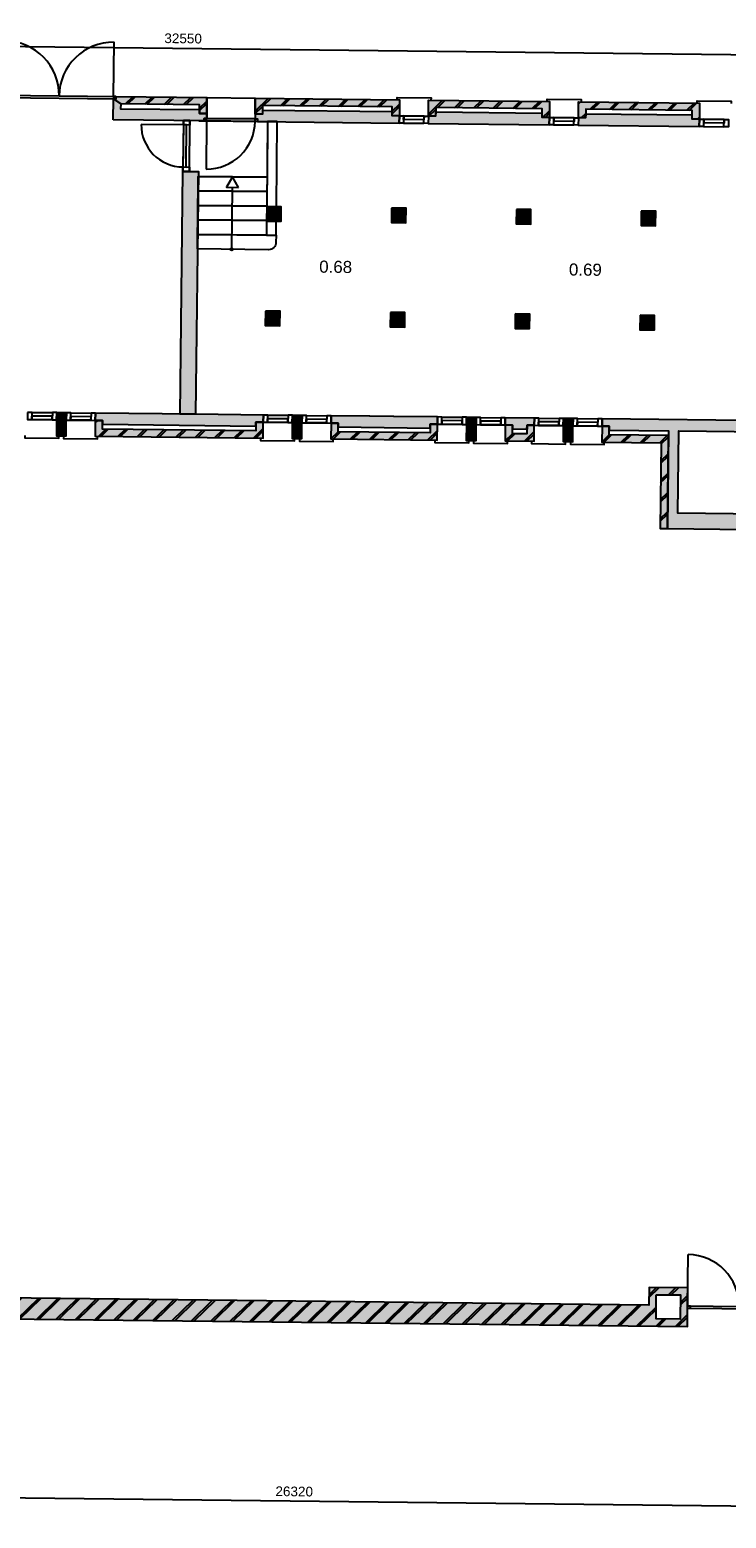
# Model space of a CAD drawing. Header units: millimetres. Extents: x -5500 to 79887, y -71178 to 5500.
# Tile 14 of 18: x 42156 to 56546, y -37241 to -6458. Entities that reach past the tile are written whole.
import ezdxf

# ---------------------------------------------------------------- set-up
doc = ezdxf.new("R2010")
doc.units = ezdxf.units.MM
doc.header["$LTSCALE"] = 100
for name, color, linetype in [('A--M$1A_MAATVOERING', 1, 'Continuous'), ('begane grond_deel 2$0$A--A21--_BUITENWAND', 9, 'Continuous'), ('begane grond_deel 2$0$A--A22--_BINNENWAND', 9, 'Continuous'), ('begane grond_deel 2$0$A--L21--_BUITENWAND', 2, 'Continuous'), ('begane grond_deel 2$0$A--L24--_TRAPPEN', 1, 'Continuous'), ('begane grond_deel 2$0$A--L31--_BUITENKOZIJN', 1, 'Continuous'), ('begane grond_deel 2$0$A--T$1A_0_25MM', 4, 'Continuous')]:
    doc.layers.add(name, color=color, linetype=linetype)
doc.styles.add('begane grond_deel 2$0$TEXT-0_25', font='arial.ttf', dxfattribs={"height": 250})
doc.styles.add('TEXT-0_20', font='arial.ttf', dxfattribs={"height": 200})
doc.dimstyles.new('DIM-2', dxfattribs={"dimscale": 100, "dimtxt": 2, "dimasz": 1, "dimexe": 0, "dimexo": 0, "dimgap": 0, "dimtad": 0, "dimdec": 0, "dimzin": 0, "dimdsep": 46, "dimtxsty": 'TEXT-0_20', "dimblk1": 'MAATPUNT', "dimblk2": 'MAATPUNT', "dimsah": 1, "dimcen": 0, "dimse1": 1, "dimse2": 1, "dimclrd": 9, "dimclre": 1, "dimclrt": 2, "dimazin": 0, "dimtfac": 0.75, "dimtdec": 0, "dimtix": 1, "dimtmove": 2, "dimatfit": 3, "dimfxl": 1, "dimtvp": 1, "dimtolj": 1, "dimtzin": 0, "dimarcsym": 0})
pattern_1 = [(44.3514, (28751.47, -32919.44), (-197.7232, 202.2513), []), (44.3514, (28801.47, -32920), (-197.7232, 202.2513), [])]

# ---------------------------------------------------------------- blocks, each defined once
blk = doc.blocks.new('MAATPUNT')
at = {"color": 9, "linetype": 'Continuous'}
for p, q in [((-2, 0), (2, 0)), ((0, 2), (0, -2))]:
    blk.add_line(p, q, dxfattribs=at)
at = {"color": 1, "linetype": 'Continuous'}
blk.add_circle((0, 0), 0.5, dxfattribs=at)
blk = doc.blocks.new('*D353')
at = {"layer": 'A--M$1A_MAATVOERING', "color": 9, "lineweight": -2}
blk.add_line((29149, -6659), (61497, -7025), dxfattribs=at)
at = {"layer": 'A--M$1A_MAATVOERING', "color": 9, "lineweight": -2, "xscale": 100, "yscale": 100, "zscale": 100}
for p, rotation in [((29049, -6658), 179.351396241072), ((61597, -7026), 359.351396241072)]:
    blk.add_blockref('MAATPUNT', p, dxfattribs=dict(at, rotation=rotation))
at = {"layer": 'A--M$1A_MAATVOERING', "color": 2, "insert": (45325, -6638), "char_height": 200, "attachment_point": 5, "rotation": 359.3514, "style": 'TEXT-0_20'}
blk.add_mtext('\\A1;32550', dxfattribs=at)
blk = doc.blocks.new('*D357')
at = {"layer": 'A--M$1A_MAATVOERING', "color": 9, "lineweight": -2}
blk.add_line((60677, -37040), (34559, -36744), dxfattribs=at)
at = {"layer": 'A--M$1A_MAATVOERING', "color": 9, "lineweight": -2, "xscale": 100, "yscale": 100, "zscale": 100}
for p, rotation in [((34459, -36743), 179.351396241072), ((60777, -37041), 359.351396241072)]:
    blk.add_blockref('MAATPUNT', p, dxfattribs=dict(at, rotation=rotation))
at = {"layer": 'A--M$1A_MAATVOERING', "color": 2, "insert": (47620, -36688), "char_height": 200, "attachment_point": 5, "rotation": 359.3514, "style": 'TEXT-0_20'}
blk.add_mtext('\\A1;26320', dxfattribs=at)
blk = doc.blocks.new('begane grond_deel 2$0$bi_d_koz_1050')
at = {"layer": 'begane grond_deel 2$0$A--L31--_BUITENKOZIJN', "color": 1}
for points in [[(-135, 0), (0, 0), (0, -90), (-135, -90)], [(-135, -960), (-67.5, -960), (-67.5, -90), (-135, -90)], [(-135, -960), (0, -960), (0, -1050), (-135, -1050)]]:
    blk.add_lwpolyline(points, close=True, dxfattribs=at)
at = {"layer": 'begane grond_deel 2$0$A--L31--_BUITENKOZIJN', "color": 9}
blk.add_lwpolyline([(-135, 0), (-135, -1050), (0, -1050), (0, 0)], close=True, dxfattribs=at)
blk.add_lwpolyline([(-135, -90), (-1005, -90)], dxfattribs=at)
blk.add_arc((-135, -90), 870, 180, 270, dxfattribs=at)

msp = doc.modelspace()

# ---------------------------------------------------------------- hatches: boundary and pattern name
at = {"layer": 'begane grond_deel 2$0$A--A21--_BUITENWAND'}
h = msp.add_hatch(dxfattribs=at)
h.set_pattern_fill('BAKSTEEN', color=256, scale=100, angle=359.3514, style=0)
h.set_pattern_definition(pattern_1)
h.paths.add_polyline_path([(43935.8, -7889.7), (43885.8, -7889.2), (44034.6, -7990.9), (45664.5, -8009.3), (45662.5, -8189.3), (45812.5, -8191), (45816.2, -7861), (43936.4, -7839.7)])
for points in [[(43935.8, -7889.7), (43885.8, -7889.2), (44034.6, -7990.9), (45664.5, -8009.3), (45662.5, -8189.3), (45812.5, -8191), (45816.2, -7861), (43936.4, -7839.7)], [(46816.2, -7872.3), (46812.4, -8202.3), (46962.4, -8204), (46964.5, -8024), (49644.3, -8054.4), (49642.2, -8234.3), (49792.2, -8236), (49796, -7906.1)], [(52744.1, -8089.4), (52742.1, -8269.4), (52892, -8271.1), (52895.8, -7941.2), (50395.9, -7912.9), (50392.2, -8242.8), (50542.2, -8244.5), (50544.2, -8064.5)], [(55843.9, -8124.5), (55841.9, -8304.5), (55991.8, -8306.2), (55995.6, -7976.2), (53495.7, -7947.9), (53492, -8277.9), (53642, -8279.6), (53644, -8099.6)], [(42710.6, -14526.3), (42706.8, -14856.3), (42756.8, -14856.8), (42856.8, -14858), (42906.8, -14858.5), (42910.6, -14528.5)], [(43510.5, -14535.3), (43506.8, -14865.3), (46976.6, -14904.6), (46980.3, -14574.6), (46830.3, -14572.9), (46828.3, -14752.9), (43658.5, -14717), (43660.5, -14537)], [(47580.3, -14581.4), (47576.5, -14911.4), (47626.5, -14912), (47726.5, -14913.1), (47776.5, -14913.7), (47780.3, -14583.7)], [(48380.2, -14590.5), (48376.5, -14920.4), (50576.3, -14945.3), (50580.1, -14615.4), (50430.1, -14613.7), (50428, -14793.7), (48528.2, -14772.2), (48530.2, -14592.2)], [(51180, -14622.2), (51176.3, -14952.1), (51226.3, -14952.7), (51326.3, -14953.8), (51376.3, -14954.4), (51380, -14624.4)], [(51980, -14631.2), (51976.3, -14961.2), (52576.2, -14968), (52579.9, -14638), (52430, -14636.3), (52427.9, -14816.3), (52127.9, -14812.9), (52130, -14632.9)], [(53179.9, -14644.8), (53176.2, -14974.8), (53226.2, -14975.3), (53326.2, -14976.5), (53376.2, -14977), (53379.9, -14647.1)], [(53979.9, -14653.9), (53976.1, -14983.8), (55201, -14997.7), (55181, -16772.6), (55330.9, -16774.3), (55352.7, -14849.4), (54127.8, -14835.5), (54129.8, -14655.6)]]:
    msp.add_hatch(color=8, dxfattribs=at).paths.add_polyline_path(points)
h = msp.add_hatch(dxfattribs=at)
h.set_pattern_fill('BAKSTEEN', color=256, scale=100, angle=359.3514, style=0)
h.set_pattern_definition(pattern_1)
h.paths.add_polyline_path([(46816.2, -7872.3), (46812.4, -8202.3), (46962.4, -8204), (46964.5, -8024), (49644.3, -8054.4), (49642.2, -8234.3), (49792.2, -8236), (49796, -7906.1)])
h = msp.add_hatch(dxfattribs=at)
h.set_pattern_fill('BAKSTEEN', color=256, scale=100, angle=359.3514, style=0)
h.set_pattern_definition(pattern_1)
h.paths.add_polyline_path([(52744.1, -8089.4), (52742.1, -8269.4), (52892, -8271.1), (52895.8, -7941.2), (50395.9, -7912.9), (50392.2, -8242.8), (50542.2, -8244.5), (50544.2, -8064.5)])
h = msp.add_hatch(dxfattribs=at)
h.set_pattern_fill('BAKSTEEN', color=256, scale=100, angle=359.3514, style=0)
h.set_pattern_definition(pattern_1)
h.paths.add_polyline_path([(55843.9, -8124.5), (55841.9, -8304.5), (55991.8, -8306.2), (55995.6, -7976.2), (53495.7, -7947.9), (53492, -8277.9), (53642, -8279.6), (53644, -8099.6)])
h = msp.add_hatch(dxfattribs=at)
h.set_pattern_fill('BAKSTEEN', color=256, scale=100, angle=359.3514, style=0)
h.set_pattern_definition([(44.3514, (32061.26, -32956.9), (-197.7232, 202.2513), []), (44.3514, (32111.26, -32957.48), (-197.7232, 202.2513), [])])
h.paths.add_polyline_path([(42710.6, -14526.3), (42706.8, -14856.3), (42906.8, -14858.5), (42910.6, -14528.5)])
h = msp.add_hatch(dxfattribs=at)
h.set_pattern_fill('BAKSTEEN', color=256, scale=100, angle=359.3514, style=0)
h.set_pattern_definition(pattern_1)
h.paths.add_polyline_path([(43510.5, -14535.3), (43506.8, -14865.3), (46976.6, -14904.6), (46980.3, -14574.6), (46830.3, -14572.9), (46828.3, -14752.9), (43658.5, -14717), (43660.5, -14537)])
h = msp.add_hatch(dxfattribs=at)
h.set_pattern_fill('BAKSTEEN', color=256, scale=100, angle=359.3514, style=0)
h.set_pattern_definition([(44.3514, (36930.95, -33012.04), (-197.7232, 202.2513), []), (44.3514, (36980.95, -33012.6), (-197.7232, 202.2513), [])])
h.paths.add_polyline_path([(47580.3, -14581.4), (47576.5, -14911.4), (47776.5, -14913.7), (47780.3, -14583.7)])
h = msp.add_hatch(dxfattribs=at)
h.set_pattern_fill('BAKSTEEN', color=256, scale=100, angle=359.3514, style=0)
h.set_pattern_definition(pattern_1)
h.paths.add_polyline_path([(48380.2, -14590.5), (48376.5, -14920.4), (50576.3, -14945.3), (50580.1, -14615.4), (50430.1, -14613.7), (50428, -14793.7), (48528.2, -14772.2), (48530.2, -14592.2)])
h = msp.add_hatch(dxfattribs=at)
h.set_pattern_fill('BAKSTEEN', color=256, scale=100, angle=359.3514, style=0)
h.set_pattern_definition([(44.3514, (40530.72, -33052.8), (-197.7232, 202.2513), []), (44.3514, (40580.72, -33053.36), (-197.7232, 202.2513), [])])
h.paths.add_polyline_path([(51180, -14622.2), (51176.3, -14952.1), (51376.3, -14954.4), (51380, -14624.4)])
h = msp.add_hatch(dxfattribs=at)
h.set_pattern_fill('BAKSTEEN', color=256, scale=100, angle=359.3514, style=0)
h.set_pattern_definition([(44.3514, (30751.35, -32942.08), (-197.7232, 202.2513), []), (44.3514, (30801.34, -32942.65), (-197.7232, 202.2513), [])])
h.paths.add_polyline_path([(51980, -14631.2), (51976.3, -14961.2), (52576.2, -14968), (52579.9, -14638), (52430, -14636.3), (52427.9, -14816.3), (52127.9, -14812.9), (52130, -14632.9)])
h = msp.add_hatch(dxfattribs=at)
h.set_pattern_fill('BAKSTEEN', color=256, scale=100, angle=359.3514, style=0)
h.set_pattern_definition([(44.3514, (42530.6, -33075.43), (-197.7232, 202.2513), []), (44.3514, (42580.6, -33076), (-197.7232, 202.2513), [])])
h.paths.add_polyline_path([(53179.9, -14644.8), (53176.2, -14974.8), (53376.2, -14977), (53379.9, -14647.1)])
h = msp.add_hatch(dxfattribs=at)
h.set_pattern_fill('BAKSTEEN', color=256, scale=100, angle=359.3514, style=0)
h.set_pattern_definition([(44.3514, (34351.12, -32982.83), (-197.7232, 202.2513), []), (44.3514, (34401.1, -32983.4), (-197.7232, 202.2513), [])])
h.paths.add_polyline_path([(53979.9, -14653.9), (53976.1, -14983.8), (55201, -14997.7), (55181, -16772.6), (55330.9, -16774.3), (55352.7, -14849.4), (54127.8, -14835.5), (54129.8, -14655.6)])
h = msp.add_hatch(color=8, dxfattribs=at)
h.paths.add_polyline_path([(36105.3, -32622.7), (36100.4, -33052.6), (55744.2, -33275), (55748.4, -32900), (55749, -32850.1), (55753.2, -32475.1), (54953.3, -32466), (54949.1, -32836)])
h.paths.add_polyline_path([(55101.6, -32617.7), (55601.5, -32623.4), (55595.9, -33123.3), (55095.9, -33117.7)], flags=16)
at = {"layer": 'begane grond_deel 2$0$A--A22--_BINNENWAND'}
for points in [[(43885.8, -7889.2), (43880.9, -8319.1), (45760.8, -8340.4), (45761.4, -8290.4), (45811.4, -8291), (45812.5, -8191), (45662.5, -8189.3), (45663.4, -8109.3), (44033.5, -8090.8), (44034.6, -7990.9)], [(46812.4, -8202.3), (46811.3, -8302.3), (46861.3, -8302.9), (46860.7, -8352.9), (49790.5, -8386), (49792.2, -8236), (49642.2, -8234.3), (49643.2, -8154.3), (46963.3, -8124), (46962.4, -8204)], [(50392.2, -8242.8), (50390.5, -8392.8), (52890.3, -8421.1), (52892, -8271.1), (52742.1, -8269.4), (52743, -8189.4), (50543.1, -8164.5), (50542.2, -8244.5)], [(53492, -8277.9), (53490.3, -8427.9), (55990.1, -8456.2), (55991.8, -8306.2), (55841.9, -8304.5), (55842.8, -8224.5), (53642.9, -8199.6), (53642, -8279.6)], [(45638.9, -9389.1), (45318.9, -9385.5), (45262.1, -14405.2), (45582.1, -14408.8)], [(47050.8, -10115.1), (47047.4, -10415.1), (47347.4, -10418.5), (47350.8, -10118.5)], [(49630.6, -10144.3), (49627.2, -10444.3), (49927.2, -10447.7), (49930.6, -10147.7)], [(52210.5, -10173.5), (52207.1, -10473.5), (52507, -10476.9), (52510.4, -10176.9)], [(54790.2, -10207.6), (54786.8, -10507.6), (55086.8, -10511), (55090.2, -10211)], [(47026.3, -12275), (47022.9, -12575), (47322.9, -12578.4), (47326.3, -12278.4)], [(49606.2, -12304.2), (49602.8, -12604.2), (49902.8, -12607.6), (49906.2, -12307.6)], [(52186, -12333.4), (52182.6, -12633.4), (52482.6, -12636.8), (52486, -12336.8)], [(54765.8, -12362.6), (54762.4, -12662.6), (55062.4, -12666), (55065.8, -12366)], [(42712.3, -14376.3), (42710.6, -14526.3), (42910.6, -14528.5), (42912.3, -14378.6)], [(45582.1, -14408.8), (43512.2, -14385.3), (43510.5, -14535.3), (43660.5, -14537), (43659.6, -14617), (46829.4, -14652.9), (46830.3, -14572.9), (46980.3, -14574.6), (46982, -14424.6)], [(47582, -14431.4), (47580.3, -14581.4), (47780.3, -14583.7), (47782, -14433.7)], [(48381.9, -14440.5), (48380.2, -14590.5), (48530.2, -14592.2), (48529.3, -14672.2), (50429.2, -14693.7), (50430.1, -14613.7), (50580.1, -14615.4), (50581.8, -14465.4), (49681.8, -14455.2), (49181.9, -14449.5)], [(51181.7, -14472.2), (51180, -14622.2), (51380, -14624.4), (51381.7, -14474.4)], [(51981.7, -14481.2), (51980, -14631.2), (52130, -14632.9), (52129.1, -14712.9), (52429.1, -14716.3), (52430, -14636.3), (52579.9, -14638), (52581.6, -14488)], [(53181.6, -14494.8), (53179.9, -14644.8), (53379.9, -14647.1), (53381.6, -14497.1)]]:
    msp.add_hatch(color=256, dxfattribs=at).paths.add_polyline_path(points)
h = msp.add_hatch(color=256, dxfattribs=at)
h.paths.add_polyline_path([(53981.6, -14503.9), (53979.9, -14653.9), (54129.8, -14655.6), (54128.9, -14735.6), (55353.9, -14749.4), (55352.7, -14849.4), (55351, -14999.4), (55330.9, -16774.3), (58040.8, -16805), (58063.7, -14780.1), (58388.7, -14783.8), (58387.5, -14883.8), (58487.5, -14884.9), (58488.7, -14784.9), (58491.3, -14554.9), (57821.3, -14547.3), (57854.8, -11592.5), (57669.8, -11590.4), (57534.8, -11588.9), (57501.3, -14543.7)])
h.paths.add_polyline_path([(57853.7, -14777.7), (57834.4, -16482.6), (55544.6, -16456.7), (55563.9, -14751.8)], flags=16)
h = msp.add_hatch(dxfattribs=at)
h.set_pattern_fill('BAKSTEEN', color=256, scale=100, angle=359.3514, style=0)
h.set_pattern_definition(pattern_1)
h.paths.add_polyline_path([(36105.3, -32622.7), (36100.4, -33052.6), (55744.2, -33275), (55748.4, -32900), (55749, -32850.1), (55753.2, -32475.1), (54953.3, -32466), (54949.1, -32836)])
h.paths.add_polyline_path([(55101.6, -32617.7), (55601.5, -32623.4), (55595.9, -33123.3), (55095.9, -33117.7)], flags=16)

# ---------------------------------------------------------------- linework, layer by layer
msp.add_lwpolyline([(55201, -14997.7), (55181, -16772.6), (55330.9, -16774.3), (55351, -14999.4)])
at = {"layer": 'begane grond_deel 2$0$A--L21--_BUITENWAND'}
for points in [[(43880.9, -8319.1), (43885.8, -7889.2), (44034.6, -7990.9), (44033.5, -8090.8), (45663.4, -8109.3), (45662.5, -8189.3), (45812.5, -8191), (45811.4, -8291), (45761.4, -8290.4), (45760.8, -8340.4)], [(43885.8, -7889.2), (43935.8, -7889.7), (43936.4, -7839.7), (45816.2, -7861), (45812.5, -8191), (45662.5, -8189.3), (45664.5, -8009.3), (44034.6, -7990.9)], [(46812.4, -8202.3), (46816.2, -7872.3), (49796, -7906.1), (49792.2, -8236), (49642.2, -8234.3), (49644.3, -8054.4), (46964.5, -8024), (46962.4, -8204)], [(52742.1, -8269.4), (52744.1, -8089.4), (50544.2, -8064.5), (50542.2, -8244.5), (50392.2, -8242.8), (50395.9, -7912.9), (52895.8, -7941.2), (52892, -8271.1)], [(55841.9, -8304.5), (55843.9, -8124.5), (53644, -8099.6), (53642, -8279.6), (53492, -8277.9), (53495.7, -7947.9), (55995.6, -7976.2), (55991.8, -8306.2)], [(46812.4, -8202.3), (46811.3, -8302.3), (46861.3, -8302.9), (46860.7, -8352.9), (49790.5, -8386), (49792.2, -8236), (49642.2, -8234.3), (49643.2, -8154.3), (46963.3, -8124), (46962.4, -8204)], [(50392.2, -8242.8), (50390.5, -8392.8), (52890.3, -8421.1), (52892, -8271.1), (52742.1, -8269.4), (52743, -8189.4), (50543.1, -8164.5), (50542.2, -8244.5)], [(53492, -8277.9), (53490.3, -8427.9), (55990.1, -8456.2), (55991.8, -8306.2), (55841.9, -8304.5), (55842.8, -8224.5), (53642.9, -8199.6), (53642, -8279.6)], [(45318.9, -9385.5), (45638.9, -9389.1), (45582.1, -14408.8), (45262.1, -14405.2)], [(47050.8, -10115.1), (47047.4, -10415.1), (47347.4, -10418.5), (47350.8, -10118.5)], [(49630.6, -10144.3), (49627.2, -10444.3), (49927.2, -10447.7), (49930.6, -10147.7)], [(52210.5, -10173.5), (52207.1, -10473.5), (52507, -10476.9), (52510.4, -10176.9)], [(54790.2, -10207.6), (54786.8, -10507.6), (55086.8, -10511), (55090.2, -10211)], [(58063.7, -14780.1), (58388.7, -14783.8), (58387.5, -14883.8), (58487.5, -14884.9), (58488.7, -14784.9), (58491.3, -14554.9), (57821.3, -14547.3), (57854.8, -11592.5), (57534.8, -11588.9), (57501.3, -14543.7), (53981.6, -14503.9), (53981.6, -14503.9), (53979.9, -14653.9), (54129.8, -14655.6), (54128.9, -14735.6), (55353.9, -14749.4), (55330.9, -16774.3), (58040.8, -16805)], [(47026.3, -12275), (47022.9, -12575), (47322.9, -12578.4), (47326.3, -12278.4)], [(49606.2, -12304.2), (49602.8, -12604.2), (49902.8, -12607.6), (49906.2, -12307.6)], [(52186, -12333.4), (52182.6, -12633.4), (52482.6, -12636.8), (52486, -12336.8)], [(54765.8, -12362.6), (54762.4, -12662.6), (55062.4, -12666), (55065.8, -12366)], [(42712.3, -14376.3), (42710.6, -14526.3), (42910.6, -14528.5), (42912.3, -14378.6), (42712.3, -14376.3)], [(47582, -14431.4), (47580.3, -14581.4), (47780.3, -14583.7), (47782, -14433.7), (47582, -14431.4)], [(48381.9, -14440.5), (48380.2, -14590.5), (48530.2, -14592.2), (48529.3, -14672.2), (50429.2, -14693.7), (50430.1, -14613.7), (50580.1, -14615.4), (50581.8, -14465.4), (49681.8, -14455.2), (49681.8, -14455.2), (49181.9, -14449.5), (49181.9, -14449.5)], [(42710.6, -14526.3), (42706.8, -14856.3), (42906.8, -14858.5), (42910.6, -14528.5)], [(43510.5, -14535.3), (43506.8, -14865.3), (46976.6, -14904.6), (46980.3, -14574.6), (46830.3, -14572.9), (46828.3, -14752.9), (43658.5, -14717), (43660.5, -14537)], [(47580.3, -14581.4), (47576.5, -14911.4), (47776.5, -14913.7), (47780.3, -14583.7)], [(48380.2, -14590.5), (48376.5, -14920.4), (50576.3, -14945.3), (50580.1, -14615.4), (50430.1, -14613.7), (50428, -14793.7), (48528.2, -14772.2), (48530.2, -14592.2)], [(51180, -14622.2), (51176.3, -14952.1), (51376.3, -14954.4), (51380, -14624.4)], [(51181.7, -14472.2), (51180, -14622.2), (51380, -14624.4), (51381.7, -14474.4), (51181.7, -14472.2)], [(51980, -14631.2), (51976.3, -14961.2), (52576.2, -14968), (52579.9, -14638), (52430, -14636.3), (52427.9, -14816.3), (52127.9, -14812.9), (52130, -14632.9)], [(53179.9, -14644.8), (53176.2, -14974.8), (53376.2, -14977), (53379.9, -14647.1)], [(53181.6, -14494.8), (53179.9, -14644.8), (53379.9, -14647.1), (53381.6, -14497.1), (53181.6, -14494.8)], [(53979.9, -14653.9), (53976.1, -14983.8), (55201, -14997.7), (55181, -16772.6), (55330.9, -16774.3), (55352.7, -14849.4), (54127.8, -14835.5), (54129.8, -14655.6)], [(36105.3, -32622.7), (36100.4, -33052.6), (55744.2, -33275), (55753.2, -32475.1), (54953.3, -32466), (54949.1, -32836)], [(55101.6, -32617.7), (55601.5, -32623.4), (55595.9, -33123.3), (55095.9, -33117.7)]]:
    msp.add_lwpolyline(points, close=True, dxfattribs=at)
for points in [[(45582.1, -14408.8), (43512.2, -14385.3), (43512.2, -14385.3), (43510.5, -14535.3), (43660.5, -14537), (43659.6, -14617), (46829.4, -14652.9), (46830.3, -14572.9), (46980.3, -14574.6), (46982, -14424.6), (45582.1, -14408.8)], [(51981.7, -14481.2), (51980, -14631.2), (52130, -14632.9), (52129.1, -14712.9), (52429.1, -14716.3), (52430, -14636.3), (52579.9, -14638), (52581.6, -14488), (51981.7, -14481.2)], [(57853.7, -14777.7), (57834.4, -16482.6), (55544.6, -16456.7), (55563.9, -14751.8), (57853.7, -14777.7)]]:
    msp.add_lwpolyline(points, dxfattribs=at)
at = {"layer": 'begane grond_deel 2$0$A--L24--_TRAPPEN'}
for points in [[(45816.2, -7861), (46816.2, -7872.3), (46811.3, -8302.3), (45811.4, -8291)], [(47270.7, -8357.5), (47070.7, -8355.2), (47050.8, -10115.1), (47250.8, -10117.4)], [(47057.7, -9505.2), (47054.3, -9805.1), (45634.4, -9789.1), (45637.8, -9489.1)], [(47054.3, -9805.1), (47050.9, -10105.1), (45631, -10089.1), (45634.4, -9789.1)], [(47050.9, -10105.1), (47047.5, -10405.1), (45627.6, -10389), (45631, -10089.1)], [(47047.5, -10405.1), (47044.1, -10705.1), (45624.2, -10689), (45627.6, -10389)], [(47044.1, -10705.1), (47244.1, -10707.4), (47247.4, -10417.4), (47047.4, -10415.1)]]:
    msp.add_lwpolyline(points, close=True, dxfattribs=at)
msp.add_lwpolyline([(45650.8, -8339.2), (47070.7, -8355.2), (47057.7, -9505.2), (45637.8, -9489.1)], dxfattribs=at)
at = {"layer": 'begane grond_deel 2$0$A--L24--_TRAPPEN', "color": 9}
msp.add_lwpolyline([(46471.9, -9717.8), (46347.7, -9497.1), (46218.7, -9715)], close=True, dxfattribs=at)
msp.add_lwpolyline([(46330.8, -10997), (46345.3, -9716.4)], dxfattribs=at)
at = {"layer": 'begane grond_deel 2$0$A--L24--_TRAPPEN'}
msp.add_lwpolyline([(47244.1, -10707.4), (47242.4, -10857.3, -0.4142136), (47090.7, -11005.6), (45620.8, -10989), (45624.2, -10689)], format="xyb", close=True, dxfattribs=at)
at = {"layer": 'begane grond_deel 2$0$A--L24--_TRAPPEN', "color": 9}
msp.add_circle((46330.3, -10997), 25, dxfattribs=at)
at = {"layer": 'begane grond_deel 2$0$A--L31--_BUITENKOZIJN', "color": 9}
for points in [[(43886.4, -7839.2), (43899.1, -6714.2)], [(45810.8, -8341), (45799.5, -9340.9)], [(55749, -32850.1), (55761, -31787.6)]]:
    msp.add_lwpolyline(points, dxfattribs=at)
for points in [[(41585.9, -7863.1), (41586.5, -7813.1), (43936.4, -7839.7), (43935.8, -7889.7)], [(46861.3, -8302.9), (46860.7, -8352.9), (45760.8, -8340.4), (45761.4, -8290.4)], [(49882.2, -8237.1), (50302.2, -8241.8), (50301.4, -8316.8), (49881.4, -8312.1)], [(52982, -8272.2), (53402, -8276.9), (53401.2, -8351.9), (52981.2, -8347.1)], [(56081.8, -8307.2), (56501.8, -8312), (56501, -8387), (56081, -8382.2)], [(42200.6, -14520.5), (42620.6, -14525.3), (42621.4, -14450.3), (42201.5, -14445.5)], [(43000.6, -14529.6), (43420.5, -14534.3), (43421.4, -14459.3), (43001.4, -14454.6)], [(47070.3, -14575.6), (47490.3, -14580.4), (47491.1, -14505.4), (47071.1, -14500.6)], [(47870.2, -14584.7), (48290.2, -14589.4), (48291.1, -14514.5), (47871.1, -14509.7)], [(50670.1, -14616.4), (51090, -14621.1), (51090.9, -14546.1), (50670.9, -14541.4)], [(51470, -14625.4), (51890, -14630.2), (51890.8, -14555.2), (51470.9, -14550.4)], [(52669.9, -14639), (53089.9, -14643.8), (53090.8, -14568.8), (52670.8, -14564)], [(53469.9, -14648.1), (53889.9, -14652.8), (53890.7, -14577.8), (53470.7, -14573.1)], [(55748.4, -32900), (55749, -32850.1), (57873.9, -32874.1), (57873.3, -32924.1)]]:
    msp.add_lwpolyline(points, close=True, dxfattribs=at)
at = {"layer": 'begane grond_deel 2$0$A--L31--_BUITENKOZIJN', "color": 1}
for points in [[(43886.4, -7839.2), (43885.8, -7889.2), (43935.8, -7889.7), (43936.4, -7839.7)], [(45810.8, -8341), (45811.4, -8291), (45761.4, -8290.4), (45760.8, -8340.4)], [(46861.3, -8302.9), (46860.7, -8352.9), (46810.7, -8352.3), (46811.3, -8302.3)], [(49790.5, -8386), (49792.2, -8236), (49882.2, -8237.1), (49880.5, -8387.1)], [(49880.5, -8387.1), (50300.5, -8391.8), (50302.2, -8241.8), (49882.2, -8237.1)], [(50300.5, -8391.8), (50302.2, -8241.8), (50392.2, -8242.8), (50390.5, -8392.8)], [(52890.3, -8421.1), (52892, -8271.1), (52982, -8272.2), (52980.3, -8422.1)], [(52980.3, -8422.1), (53400.3, -8426.9), (53402, -8276.9), (52982, -8272.2)], [(53400.3, -8426.9), (53402, -8276.9), (53492, -8277.9), (53490.3, -8427.9)], [(55990.1, -8456.2), (55991.8, -8306.2), (56081.8, -8307.2), (56080.1, -8457.2)], [(56080.1, -8457.2), (56500.1, -8462), (56501.8, -8312), (56081.8, -8307.2)], [(56500.1, -8462), (56501.8, -8312), (56591.8, -8313), (56590.1, -8463)], [(42112.3, -14369.5), (42110.6, -14519.5), (42200.6, -14520.5), (42202.3, -14370.5)], [(42202.3, -14370.5), (42622.3, -14375.3), (42620.6, -14525.3), (42200.6, -14520.5)], [(42622.3, -14375.3), (42620.6, -14525.3), (42710.6, -14526.3), (42712.3, -14376.3)], [(42912.3, -14378.6), (42910.6, -14528.5), (43000.6, -14529.6), (43002.3, -14379.6)], [(43002.3, -14379.6), (43422.2, -14384.3), (43420.5, -14534.3), (43000.6, -14529.6)], [(43422.2, -14384.3), (43420.5, -14534.3), (43510.5, -14535.3), (43512.2, -14385.3)], [(46982, -14424.6), (46980.3, -14574.6), (47070.3, -14575.6), (47072, -14425.6)], [(47072, -14425.6), (47492, -14430.4), (47490.3, -14580.4), (47070.3, -14575.6)], [(47492, -14430.4), (47490.3, -14580.4), (47580.3, -14581.4), (47582, -14431.4)], [(47782, -14433.7), (47780.3, -14583.7), (47870.2, -14584.7), (47871.9, -14434.7)], [(47871.9, -14434.7), (48291.9, -14439.5), (48290.2, -14589.4), (47870.2, -14584.7)], [(48291.9, -14439.5), (48290.2, -14589.4), (48380.2, -14590.5), (48381.9, -14440.5)], [(50581.8, -14465.4), (50580.1, -14615.4), (50670.1, -14616.4), (50671.8, -14466.4)], [(50671.8, -14466.4), (51091.7, -14471.2), (51090, -14621.1), (50670.1, -14616.4)], [(51091.7, -14471.2), (51090, -14621.1), (51180, -14622.2), (51181.7, -14472.2)], [(51381.7, -14474.4), (51380, -14624.4), (51470, -14625.4), (51471.7, -14475.5)], [(51471.7, -14475.5), (51891.7, -14480.2), (51890, -14630.2), (51470, -14625.4)], [(51891.7, -14480.2), (51890, -14630.2), (51980, -14631.2), (51981.7, -14481.2)], [(52581.6, -14488), (52579.9, -14638), (52669.9, -14639), (52671.6, -14489)], [(52671.6, -14489), (53091.6, -14493.8), (53089.9, -14643.8), (52669.9, -14639)], [(53091.6, -14493.8), (53089.9, -14643.8), (53179.9, -14644.8), (53181.6, -14494.8)], [(53381.6, -14497.1), (53379.9, -14647.1), (53469.9, -14648.1), (53471.6, -14498.1)], [(53471.6, -14498.1), (53891.6, -14502.8), (53889.9, -14652.8), (53469.9, -14648.1)], [(53891.6, -14502.8), (53889.9, -14652.8), (53979.9, -14653.9), (53981.6, -14503.9)], [(55748.4, -32900), (55749, -32850.1), (55799, -32850.6), (55798.4, -32900.6)]]:
    msp.add_lwpolyline(points, close=True, dxfattribs=at)
at = {"layer": 'begane grond_deel 2$0$A--L31--_BUITENKOZIJN'}
for points in [[(49746, -7905.5), (49746.5, -7855.5), (50446.5, -7863.4), (50445.9, -7913.4)], [(52845.8, -7940.6), (52846.3, -7890.6), (53546.3, -7898.5), (53545.7, -7948.5)], [(55945.6, -7975.7), (55946.1, -7925.7), (56646.1, -7933.6), (56645.5, -7983.6)], [(42056.9, -14848.9), (42056.3, -14898.9), (42756.3, -14906.8), (42756.8, -14856.8)], [(42856.8, -14858), (42856.3, -14908), (43556.2, -14915.9), (43556.8, -14865.9)], [(46926.6, -14904), (46926, -14954), (47626, -14962), (47626.5, -14912)], [(47726.5, -14913.1), (47726, -14963.1), (48425.9, -14971), (48426.5, -14921)], [(50526.3, -14944.8), (50525.8, -14994.8), (51225.7, -15002.7), (51226.3, -14952.7)], [(51326.3, -14953.8), (51325.7, -15003.8), (52025.7, -15011.8), (52026.2, -14961.8)], [(52526.2, -14967.4), (52525.6, -15017.4), (53225.6, -15025.3), (53226.2, -14975.3)], [(53326.2, -14976.5), (53325.6, -15026.5), (54025.6, -15034.4), (54026.1, -14984.4)]]:
    msp.add_lwpolyline(points, dxfattribs=at)
at = {"layer": 'begane grond_deel 2$0$A--L31--_BUITENKOZIJN', "color": 1}
for points in [[(49792.2, -8236), (49790.5, -8386)], [(52892, -8271.1), (52890.3, -8421.1)], [(55991.8, -8306.2), (55990.1, -8456.2)], [(42910.6, -14528.5), (42912.3, -14378.6)], [(46980.3, -14574.6), (46982, -14424.6)], [(47780.3, -14583.7), (47782, -14433.7)], [(50580.1, -14615.4), (50581.8, -14465.4)], [(51380, -14624.4), (51381.7, -14474.4)], [(52579.9, -14638), (52581.6, -14488)], [(53379.9, -14647.1), (53381.6, -14497.1)]]:
    msp.add_lwpolyline(points, dxfattribs=at)
at = {"layer": 'begane grond_deel 2$0$A--L31--_BUITENKOZIJN', "color": 9}
for centre, radius, start, end in [((41636.5, -7813.7), 1125, 359.3514, 89.3514), ((43886.4, -7839.2), 1125, 89.3514, 179.3514), ((45810.8, -8341), 1000, 269.3514, 359.3514), ((55749, -32850.1), 1062.5, 359.3514, 89.3514)]:
    msp.add_arc(centre, radius, start, end, dxfattribs=at)

# ---------------------------------------------------------------- block references
at = {"rotation": 359.351396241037}
msp.add_blockref('begane grond_deel 2$0$bi_d_koz_1050', (45465.8, -8337.1), dxfattribs=at)

# ---------------------------------------------------------------- texts
at = {"layer": 'begane grond_deel 2$0$A--T$1A_0_25MM', "char_height": 100, "width": 708.694, "attachment_point": 5, "rotation": 359.3514, "style": 'begane grond_deel 2$0$TEXT-0_25'}
for s, insert in [('\\H2.5x;0.68', (48476.8, -11361.4)), ('\\H2.5x;0.69', (53636.4, -11419.8))]:
    msp.add_mtext(s, dxfattribs=dict(at, insert=insert))

# ---------------------------------------------------------------- dimensions: what is measured, and where the dimension line sits
at = {"layer": 'A--M$1A_MAATVOERING'}
for base, p1, p2, picture, middle in [((61596.7, -7026), (29037.5, -7656.7), (61585.4, -8025.2), '*D353', (45325, -6637.5)), ((34458.6, -36743), (60818.9, -33332.5), (34500.5, -33034.5), '*D357', (47620, -36687.7))]:
    dim = msp.add_linear_dim(base=base, p1=p1, p2=p2, angle=359.3514, dimstyle='DIM-2', dxfattribs=at)
    dim.commit()
    dim.dimension.update_dxf_attribs({"geometry": picture, "text_midpoint": middle})

doc.saveas('drawing.dxf')
